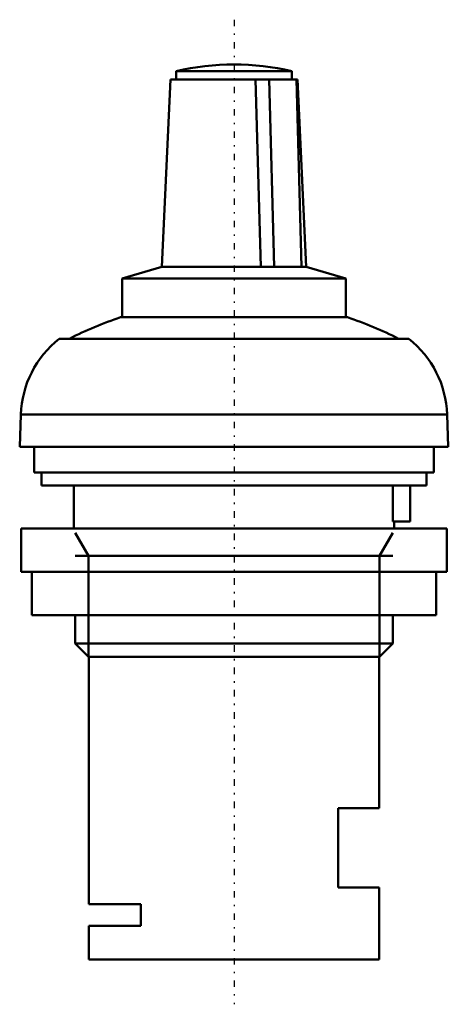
# Model space of a CAD drawing. Header units: millimetres. Extents: x -14.8 to 14.8, y -3.1 to 65.2.
import ezdxf

# ---------------------------------------------------------------- set-up
doc = ezdxf.new("R2010")
doc.units = ezdxf.units.MM
doc.linetypes.add('Center', pattern=[1.5, 0.45, -0.5, 0.05, -0.5])
for name, color, linetype, lineweight in [('AM_0', 7, 'Continuous', 30), ('AM_10', 7, 'Continuous', 5), ('AM_7', 7, 'Center', 5)]:
    doc.layers.add(name, color=color, linetype=linetype, lineweight=lineweight)

msp = doc.modelspace()

# ---------------------------------------------------------------- linework, layer by layer
at = {"layer": 'AM_0', "color": 7, "linetype": 'Continuous', "lineweight": 50}
for p, q in [((-4, 61.637), (-4, 61.057)), ((-4, 61.637), (4, 61.637)), ((4, 61.057), (4, 61.637)), ((-4.4, 61.057), (-5, 48.058)), ((-4.4, 61.057), (4.4, 61.057)), ((4.326, 61.057), (1.494, 61.057)), ((1.849, 48.058), (1.494, 61.057)), ((2.442, 61.057), (2.786, 48.058)), ((4.326, 61.057), (4.67, 48.058)), ((5, 48.058), (4.4, 61.057)), ((-5, 48.058), (-7.75, 47.257)), ((-5, 48.058), (5, 48.058)), ((4.67, 48.058), (1.849, 48.058)), ((7.75, 47.257), (5, 48.058)), ((-7.75, 47.257), (7.75, 47.257)), ((-7.75, 47.257), (-7.75, 44.557)), ((7.75, 44.557), (7.75, 47.257)), ((-7.859, 44.557), (7.859, 44.557)), ((-12.106, 43.07), (12.106, 43.07)), ((-14.772, 37.814), (-14.85, 35.57)), ((-14.772, 37.814), (14.772, 37.814)), ((14.85, 35.57), (14.772, 37.814)), ((-14.85, 35.57), (14.85, 35.57)), ((-13.85, 35.57), (-13.85, 33.8)), ((13.85, 33.8), (13.85, 35.57)), ((-13.85, 33.8), (13.85, 33.8)), ((-13.35, 33.8), (-13.35, 32.9)), ((13.35, 32.9), (13.35, 33.8)), ((-13.35, 32.9), (13.35, 32.9)), ((-11.1, 32.9), (-11.1, 29.9)), ((10.998, 30.4), (10.998, 32.9)), ((12.2, 30.4), (12.2, 32.9)), ((10.998, 30.4), (12.2, 30.4)), ((11.1, 29.9), (11.1, 30.4)), ((-14.75, 29.9), (-14.75, 26.9)), ((-14.75, 29.9), (14.75, 29.9)), ((14.75, 26.9), (14.75, 29.9)), ((-14.75, 26.9), (14.75, 26.9)), ((-14, 26.9), (-14, 23.9)), ((14, 23.9), (14, 26.9)), ((-14, 23.9), (14, 23.9)), ((-11, 23.9), (-11, 21.92)), ((11, 21.92), (11, 23.9)), ((-11, 21.92), (-10.08, 21)), ((-11, 21.92), (11, 21.92)), ((10.08, 21), (11, 21.92)), ((-10.08, 21), (10.08, 21)), ((-10.05, 21), (-10.05, 3.85)), ((10.05, 10.5), (10.05, 21)), ((7.211, 5), (7.211, 10.5)), ((7.211, 10.5), (10.05, 10.5)), ((10.05, 5), (7.211, 5)), ((10.05, 0), (10.05, 5)), ((-10.05, 3.85), (-6.459, 3.85)), ((-6.459, 3.85), (-6.459, 2.35)), ((-10.05, 2.35), (-10.05, 0)), ((-6.459, 2.35), (-10.05, 2.35)), ((-10.05, 0), (10.05, 0))]:
    msp.add_line(p, q, dxfattribs=at)
for centre, radius, start, end in [((0, 44.6), 17.5, 76.78702, 103.21298), ((0, 20.825), 25, 108.32288, 117.15187), ((0, 20.825), 25, 62.84813, 71.67712), ((-7.776, 37.57), 7, 128.21321, 178.00021), ((7.776, 37.57), 7, 1.99979, 51.78679)]:
    msp.add_arc(centre, radius, start, end, dxfattribs=at)
at = {"layer": 'AM_10', "color": 7, "linetype": 'Continuous', "lineweight": 50}
for p, q in [((-11, 29.6), (-10.08, 28.007)), ((11, 29.6), (10.08, 28.007)), ((-11, 28.007), (11, 28.007)), ((-10.08, 21), (-10.08, 28.007)), ((10.08, 21), (10.08, 28.007))]:
    msp.add_line(p, q, dxfattribs=at)
at = {"layer": 'AM_7', "color": 4, "linetype": 'Center', "lineweight": 25}
msp.add_line((0, 65.205), (0, -3.105), dxfattribs=at)

doc.saveas('drawing.dxf')
